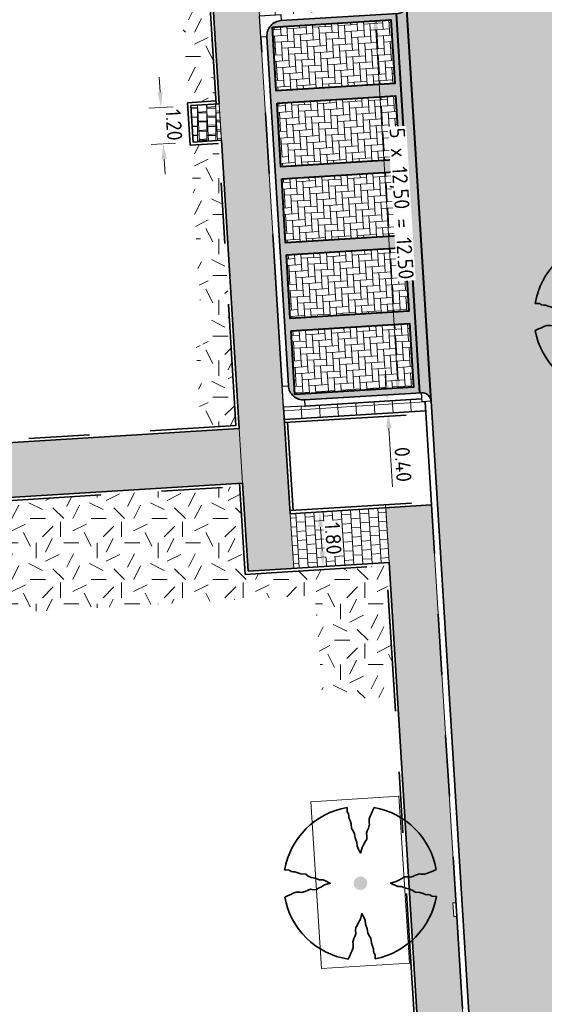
# Model space of a CAD drawing. Header units: metres. Extents: x 162305 to 163132, y 502542 to 502928.
# Tile 214 of 222: x 162604 to 162621, y 502826 to 502858. Entities that reach past the tile are written whole.
import ezdxf

# ---------------------------------------------------------------- set-up
doc = ezdxf.new("R2010")
doc.units = ezdxf.units.M
doc.linetypes.add('VH-OPSLUITBAND-SO', pattern=[10, 4, -2, 2, -2])
doc.linetypes.add('VH-TROTTOIRBAND-SO', pattern=[15, 5, -2, 2, -2, 2, -2])
for name, color, linetype, lineweight in [('N-BH-VH-MATERIAALGRENS-G', 7, 'Continuous', 40), ('N-WE-GR-GRAS-A-200', 62, 'Continuous', 18), ('N-WE-VH-KANTOPSLUITING_VOORKANTBAND-G', 50, 'Continuous', 35), ('N-WE-VH-OPENVERHARDING_BETONSTRAATSTEEN-A', 92, 'Continuous', 18), ('N-WE-VH-OPENVERHARDING_BETONSTRAATSTEEN-A-200', 92, 'Continuous', 18), ('N-WE-VH-OPENVERHARDING_TEGEL-A', 92, 'Continuous', 18), ('NW-HOEKELEMENT PARKEERPLAATS', 2, 'Continuous', 30), ('X-XX-AL-M', 7, 'Continuous', 18)]:
    doc.layers.add(name, color=color, linetype=linetype, lineweight=lineweight)
for name, color, linetype, lineweight, true_color in [('N-BH-VH-VERHARDING_BETONSTRAATSTEEN-Matje', 253, 'Continuous', 13, 0x828282), ('N-BH-VH-VERHARDING_TEGEL-A', 253, 'Continuous', 13, 0x828282), ('N-BH-VH-VERHARDING_TEGEL-Grijs', 253, 'Continuous', 13, 0x828282), ('N-WE-GR-PLANTGATVERBETERING-A', 92, 'Continuous', 13, 0x00bd00), ('N-WE-VH-GOOT_BSS-G', 5, 'Continuous', 35, 0x0000ff), ('N-WE-VH-KANTOPSLUITING_OPSLUITBAND_100X200-G', 150, 'VH-OPSLUITBAND-SO', 35, 0x007fff), ('N-WE-VH-KANTOPSLUITING_TROTTOIRBAND_180X200-G', 6, 'VH-TROTTOIRBAND-SO', 35, 0xff00ff), ('N01-WE-GR-BOOM-S', 30, 'Continuous', 35, 0xff7f00)]:
    doc.layers.add(name, color=color, linetype=linetype, lineweight=lineweight, true_color=true_color)
doc.layers.add('X-XX-AL-HULPLIJN 01-G', color=1, linetype='Continuous', lineweight=18, true_color=0xff0000, plot=False)
doc.styles.add('NLCS-ISO-M200-T25', font='NLCS-ISO.ttf', dxfattribs={"height": 0.5})
doc.dimstyles.new('NLCS-M200-T25-PIJL_L2_H2', dxfattribs={"dimscale": 0.2, "dimtxt": 2.5, "dimasz": 2.5, "dimexe": 2, "dimexo": 2, "dimgap": 0.7, "dimtad": 1, "dimzin": 0, "dimdsep": 46, "dimtxsty": 'NLCS-ISO-M200-T25', "dimcen": 0, "dimdle": 2, "dimclrd": 256, "dimclre": 256, "dimclrt": 256, "dimazin": 0, "dimtfac": 1, "dimtdec": 3, "dimtofl": 0, "dimtmove": 0, "dimatfit": 3, "dimfxl": 2, "dimfxlon": 1, "dimtfillclr": 256, "dimtolj": 1, "dimtzin": 0, "dimlwd": -1, "dimlwe": -1, "dimarcsym": 0})
pattern_1 = [(3.03605687, (0, 0), (0.29163426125, 0.165678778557), [0.3, -0.3]), (93.03605687, (0, 0), (-0.29957892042, -0.01588931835), [])]
pattern_2 = [(0, (0, 0), (2, 2), [0.5, -1.5]), (0, (1.1, 1.2), (2, 2), [0.5, -1.5]), (90, (0.2, 0.7), (-2, 2), [0.5, -1.5]), (90, (1, 1.4), (-2, 2), [0.5, -1.5]), (45, (0.4, 1.4), (0, 2), [0.5, -2.328427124]), (135, (1.1, 0), (-2, 0), [0.5, -2.328427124]), (26.5650512, (0.5, 0.6), (2, 8e-10), [0.5, -3.972135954]), (26.5650512, (1.4, 1.6), (2, 8e-10), [0.5, -3.972135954]), (63.43494882, (1.4, 0), (1e-10, 2), [0.5, -3.972135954]), (63.43494882, (0.5, 0.9), (1e-10, 2), [0.5, -3.972135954]), (63.43494882, (1.2, 0.4), (1e-10, 2), [0.5, -3.972135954]), (116.5650512, (0, 1.1), (-8e-10, 2), [0.5, -3.972135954]), (153.43494882, (0.4, 0.3), (-2, 1e-10), [0.5, -3.972135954])]

# ---------------------------------------------------------------- blocks, each defined once
blk = doc.blocks.new('*D310')
at = {"layer": 'Defpoints', "color": 0, "transparency": 16777216}
for p in [(162615.448, 502858.579), (162616.096, 502846.095), (162616.168, 502846.099)]:
    blk.add_point(p, dxfattribs=at)
at = {"layer": 'X-XX-AL-M', "transparency": 16777216}
for p, q in [((162615.329, 502858.571), (162614.93, 502858.547)), ((162615.359, 502858.072), (162616.066, 502846.594)), ((162616.096, 502846.095), (162615.697, 502846.071))]:
    blk.add_line(p, q, dxfattribs=at)
for points in [[(162615.443, 502858.078), (162615.276, 502858.067), (162615.329, 502858.571)], [(162616.149, 502846.599), (162615.983, 502846.589), (162616.096, 502846.095)]]:
    blk.add_solid(points, dxfattribs=at)
at = {"layer": 'X-XX-AL-M', "transparency": 16777216, "insert": (162616.152, 502852.36), "char_height": 0.5, "attachment_point": 5, "rotation": 273.5212, "style": 'NLCS-ISO-M200-T25', "bg_fill": 3, "box_fill_scale": 1.1, "bg_fill_color": 256, "bg_fill_true_color": 13158600, "bg_fill_transparency": 0}
blk.add_mtext('\\A1;5 x 12,50 = 12.50', dxfattribs=at)
blk = doc.blocks.new('*D311')
at = {"layer": 'Defpoints', "color": 0, "transparency": 16777216}
for p in [(162615.895, 502845.882), (162615.759, 502845.473), (162615.944, 502845.485)]:
    blk.add_point(p, dxfattribs=at)
at = {"layer": 'X-XX-AL-M', "transparency": 16777216}
for p, q in [((162615.703, 502846.371), (162615.673, 502846.871)), ((162615.734, 502845.872), (162615.335, 502845.848)), ((162615.759, 502845.473), (162615.359, 502845.449)), ((162615.789, 502844.974), (162615.908, 502843.048))]:
    blk.add_line(p, q, dxfattribs=at)
for points in [[(162615.787, 502846.377), (162615.62, 502846.366), (162615.734, 502845.872)], [(162615.873, 502844.979), (162615.706, 502844.969), (162615.759, 502845.473)]]:
    blk.add_solid(points, dxfattribs=at)
at = {"layer": 'X-XX-AL-M', "transparency": 16777216, "insert": (162616.253, 502843.785), "char_height": 0.5, "attachment_point": 5, "rotation": 273.5212, "style": 'NLCS-ISO-M200-T25', "bg_fill": 3, "box_fill_scale": 1.1, "bg_fill_color": 256, "bg_fill_true_color": 13158600, "bg_fill_transparency": 0}
blk.add_mtext('\\A1;0.40', dxfattribs=at)
blk = doc.blocks.new('*D312')
at = {"layer": 'Defpoints', "color": 0, "transparency": 16777216}
for p in [(162609.281, 502855.586), (162609.359, 502854.388)]:
    blk.add_point(p, dxfattribs=at)
at = {"layer": 'X-XX-AL-M', "transparency": 16777216}
for p, q in [((162608.269, 502856.024), (162608.239, 502856.524)), ((162608.699, 502855.55), (162607.901, 502855.501)), ((162608.773, 502854.352), (162607.974, 502854.303)), ((162608.404, 502853.829), (162608.435, 502853.33))]:
    blk.add_line(p, q, dxfattribs=at)
for points in [[(162608.352, 502856.03), (162608.186, 502856.019), (162608.3, 502855.525)], [(162608.488, 502853.834), (162608.321, 502853.824), (162608.374, 502854.328)]]:
    blk.add_solid(points, dxfattribs=at)
at = {"layer": 'X-XX-AL-M', "transparency": 16777216, "insert": (162608.726, 502854.95), "char_height": 0.5, "attachment_point": 5, "rotation": 273.5212, "style": 'NLCS-ISO-M200-T25', "bg_fill": 3, "box_fill_scale": 1.1, "bg_fill_color": 256, "bg_fill_true_color": 13158600, "bg_fill_transparency": 0}
blk.add_mtext('\\A1;1.20', dxfattribs=at)
at = {"layer": 'Defpoints', "color": 0, "transparency": 16777216}
blk.add_point((162608.3, 502855.525), dxfattribs=at)
blk = doc.blocks.new('*D313')
at = {"layer": 'Defpoints', "color": 0, "transparency": 16777216}
for p in [(162613.37, 502842.216), (162613.515, 502840.422), (162613.625, 502840.429)]:
    blk.add_point(p, dxfattribs=at)
at = {"layer": 'X-XX-AL-M', "transparency": 16777216}
for p, q in [((162613.515, 502842.225), (162613.914, 502842.25)), ((162613.545, 502841.726), (162613.595, 502840.928)), ((162613.625, 502840.429), (162614.024, 502840.453))]:
    blk.add_line(p, q, dxfattribs=at)
for points in [[(162613.629, 502841.731), (162613.462, 502841.721), (162613.515, 502842.225)], [(162613.678, 502840.933), (162613.511, 502840.923), (162613.625, 502840.429)]]:
    blk.add_solid(points, dxfattribs=at)
at = {"layer": 'X-XX-AL-M', "transparency": 16777216, "insert": (162613.959, 502841.351), "char_height": 0.5, "attachment_point": 5, "rotation": 273.5212, "style": 'NLCS-ISO-M200-T25', "bg_fill": 3, "box_fill_scale": 1.1, "bg_fill_color": 256, "bg_fill_true_color": 13158600, "bg_fill_transparency": 0}
blk.add_mtext('\\A1;1.80', dxfattribs=at)
blk = doc.blocks.new('SGR-BOOM_3E GROOTTE')
h = blk.add_hatch(color=256)
edge = h.paths.add_edge_path()
edge.add_arc((-0.002, 0.003), 0.15, 0, 360)
at = {"flags": 128}
for points in [[(-0.296, 1.665), (-0.29, 1.569), (-0.261, 1.523), (-0.255, 1.478), (-0.256, 1.439), (-0.231, 1.379), (-0.208, 1.307), (-0.201, 1.2), (-0.163, 1.149), (-0.132, 1.086), (-0.115, 0.997), (-0.079, 0.898), (-0.076, 0.819), (-0.049, 0.758), (-0.023, 0.705), (-0.003, 0.664), (0.033, 0.788), (0.072, 0.857), (0.107, 0.924), (0.134, 0.969), (0.138, 1.033), (0.129, 1.099), (0.144, 1.149), (0.175, 1.211), (0.198, 1.295), (0.19, 1.33), (0.19, 1.409), (0.213, 1.475), (0.239, 1.528), (0.262, 1.589), (0.297, 1.664)], [(-1.665, 0.293), (-1.567, 0.287), (-1.521, 0.259), (-1.476, 0.252), (-1.437, 0.255), (-1.377, 0.23), (-1.306, 0.207), (-1.199, 0.199), (-1.149, 0.161), (-1.083, 0.128), (-0.994, 0.111), (-0.897, 0.077), (-0.818, 0.074), (-0.757, 0.047), (-0.704, 0.021), (-0.663, 0.001), (-0.787, -0.035), (-0.856, -0.074), (-0.922, -0.108), (-0.968, -0.137), (-1.031, -0.139), (-1.097, -0.131), (-1.149, -0.146), (-1.21, -0.177), (-1.293, -0.2), (-1.328, -0.193), (-1.408, -0.193), (-1.473, -0.216), (-1.526, -0.241), (-1.587, -0.263), (-1.662, -0.3)], [(1.66, -0.288), (1.562, -0.282), (1.516, -0.254), (1.472, -0.247), (1.434, -0.25), (1.371, -0.224), (1.3, -0.201), (1.194, -0.193), (1.143, -0.156), (1.079, -0.125), (0.991, -0.107), (0.892, -0.072), (0.813, -0.069), (0.752, -0.042), (0.699, -0.016), (0.658, 0.005), (0.782, 0.041), (0.851, 0.078), (0.917, 0.114), (0.962, 0.142), (1.025, 0.144), (1.093, 0.136), (1.143, 0.151), (1.204, 0.181), (1.288, 0.206), (1.323, 0.198), (1.402, 0.198), (1.468, 0.22), (1.521, 0.247), (1.583, 0.269), (1.659, 0.304)], [(-0.27, -1.663), (-0.234, -1.587), (-0.211, -1.527), (-0.186, -1.474), (-0.163, -1.407), (-0.163, -1.329), (-0.171, -1.293), (-0.147, -1.209), (-0.118, -1.147), (-0.102, -1.097), (-0.109, -1.03), (-0.107, -0.968), (-0.078, -0.922), (-0.043, -0.857), (-0.005, -0.787), (0.03, -0.663), (0.051, -0.704), (0.076, -0.756), (0.104, -0.818), (0.107, -0.896), (0.142, -0.995), (0.159, -1.084), (0.19, -1.147), (0.228, -1.199), (0.237, -1.305), (0.26, -1.376), (0.285, -1.438), (0.282, -1.475), (0.289, -1.522), (0.317, -1.566), (0.323, -1.653)]]:
    blk.add_lwpolyline(points, dxfattribs=at)
for start, end in [(100.0002, 170.1098), (10.2999, 79.792), (190.3241, 260.8433), (281.0946, 350.0621)]:
    blk.add_arc((-0.002, 0.003), 1.687, start, end)

msp = doc.modelspace()

# ---------------------------------------------------------------- hatches: boundary and pattern name
at = {"layer": 'N-WE-GR-GRAS-A-200'}
h = msp.add_hatch(dxfattribs=at)
h.set_pattern_fill('AGR-GRAS_02-SO', color=256, scale=0.2, style=0, pattern_type=2)
h.set_pattern_definition(pattern_2)
h.paths.add_polyline_path([(162421.517, 502819.726), (162435.034, 502820.576), (162435.169, 502820.432), (162435.343, 502820.275), (162435.553, 502820.121), (162435.897, 502819.944), (162436.228, 502819.841), (162436.649, 502819.789), (162442.014, 502820.095), (162442.181, 502820.21), (162442.325, 502817.953), (162445.008, 502818.123), (162446.244, 502817.251), (162443.192, 502817.061), (162443.511, 502811.925), (162442.505, 502811.858), (162442.17, 502817.226), (162424.634, 502816.13), (162424.643, 502815.982), (162424.967, 502810.771), (162422.081, 502810.59)])
edge = h.paths.add_edge_path(flags=16)
edge.add_ellipse((162362.043, 502852.57), major_axis=(-0.0024, 0.0374), ratio=0.999228, start_angle=0, end_angle=360, ccw=False)
edge = h.paths.add_edge_path(flags=16)
edge.add_ellipse((162362.585, 502843.074), major_axis=(-0.0024, 0.0374), ratio=0.999228, start_angle=0, end_angle=360, ccw=False)
edge = h.paths.add_edge_path(flags=16)
edge.add_ellipse((162361.375, 502862.47), major_axis=(-0.0024, 0.0374), ratio=0.999228, start_angle=0, end_angle=360, ccw=False)
h.paths.add_polyline_path([(162362.219, 502859.55), (162362.319, 502859.557), (162363.515, 502840.078), (162363.415, 502840.072), (162363.443, 502839.623), (162363.543, 502839.629), (162363.629, 502838.217), (162362.822, 502838.159), (162362.786, 502838.484), (162362.788, 502838.484), (162362.758, 502838.774), (162362.163, 502845.491), (162360.898, 502866.676), (162361.878, 502866.739), (162362.291, 502860.006), (162362.191, 502860)])
h.paths.add_polyline_path([(162370.36, 502859.13), (162370.182, 502861.923), (162370.463, 502861.92), (162370.486, 502861.402), (162370.779, 502861.415), (162370.814, 502860.896), (162371.337, 502860.935), (162371.387, 502859.961), (162371.777, 502859.979), (162371.78, 502859.223)])
edge = h.paths.add_edge_path(flags=16)
edge.add_ellipse((162389.544, 502924.307), major_axis=(-0.0024, 0.0375), ratio=0.999228, start_angle=0, end_angle=360, ccw=False)
edge = h.paths.add_edge_path(flags=16)
edge.add_ellipse((162379.964, 502923.711), major_axis=(-0.0024, 0.0375), ratio=0.999228, start_angle=0, end_angle=360, ccw=False)
h.paths.add_polyline_path([(162371.042, 502923.041), (162371.029, 502923.547), (162371.022, 502923.655), (162398.112, 502925.305), (162398.145, 502924.764)])
edge = h.paths.add_edge_path(flags=16)
edge.add_ellipse((162472.361, 502871.473), major_axis=(-0.0024, 0.0375), ratio=0.999228, start_angle=0, end_angle=360, ccw=False)
edge = h.paths.add_edge_path(flags=16)
edge.add_ellipse((162472.286, 502872.403), major_axis=(-0.0024, 0.0375), ratio=0.999228, start_angle=0, end_angle=360, ccw=False)
edge = h.paths.add_edge_path(flags=16)
edge.add_ellipse((162481.311, 502872.974), major_axis=(-0.0024, 0.0375), ratio=0.999228, start_angle=0, end_angle=360, ccw=False)
edge = h.paths.add_edge_path(flags=16)
edge.add_ellipse((162481.4, 502872.078), major_axis=(-0.0024, 0.0375), ratio=0.999228, start_angle=0, end_angle=360, ccw=False)
edge = h.paths.add_edge_path(flags=16)
edge.add_ellipse((162491.481, 502873.637), major_axis=(-0.0024, 0.0375), ratio=0.999228, start_angle=0, end_angle=360, ccw=False)
edge = h.paths.add_edge_path()
edge.add_line((162491.614, 502871.718), (162490.496, 502871.657))
edge.add_line((162490.496, 502871.657), (162490.491, 502871.77))
edge.add_line((162490.491, 502871.77), (162478.157, 502870.992))
edge.add_line((162478.157, 502870.992), (162470.974, 502870.605))
edge.add_line((162470.974, 502870.605), (162470.856, 502872.5))
edge.add_line((162470.856, 502872.5), (162485.627, 502873.415))
edge.add_line((162485.627, 502873.415), (162493.227, 502873.874))
edge.add_line((162493.227, 502873.874), (162492.846, 502880.392))
edge.add_line((162492.846, 502880.392), (162493.987, 502880.465))
edge.add_line((162493.987, 502880.465), (162494.519, 502871.874))
edge.add_line((162494.519, 502871.874), (162491.646, 502871.719))
edge.add_ellipse((162491.628, 502871.752), major_axis=(-0.0024, 0.0375), ratio=0.999228, start_angle=204.2611, end_angle=514.6215)
h.paths.add_polyline_path([(162503.076, 502855.443), (162503.175, 502855.449), (162503.182, 502855.349), (162507.723, 502855.63), (162508.325, 502845.898), (162508.826, 502845.929), (162509.922, 502845.996), (162508.48, 502869.305), (162502.561, 502868.939), (162502.362, 502868.295), (162502.373, 502866.891)])
h.paths.add_polyline_path([(162538.734, 502870.453), (162538.737, 502870.459), (162538.743, 502870.478), (162538.747, 502870.497), (162538.75, 502870.516), (162538.751, 502870.535), (162538.75, 502870.553), (162538.747, 502870.572), (162538.743, 502870.591), (162538.737, 502870.611), (162538.729, 502870.629), (162538.722, 502870.641), (162538.703, 502870.938), (162537.951, 502870.89), (162537.968, 502870.619), (162537.965, 502870.611), (162537.958, 502870.591), (162537.954, 502870.572), (162537.952, 502870.553), (162537.951, 502870.535), (162537.952, 502870.516), (162537.954, 502870.497), (162537.958, 502870.478), (162537.965, 502870.459), (162537.973, 502870.44), (162537.98, 502870.426), (162537.999, 502870.138), (162538.751, 502870.186)], flags=16)
edge = h.paths.add_edge_path(flags=16)
edge.add_ellipse((162531.906, 502869.982), major_axis=(-0.25, 0), ratio=1, start_angle=-146.5113, end_angle=206.759, ccw=False)
edge.add_line((162532.115, 502870.12), (162532.13, 502870.095))
edge = h.paths.add_edge_path(flags=16)
edge.add_ellipse((162511.919, 502869.277), major_axis=(-0.0024, 0.0375), ratio=0.999228, start_angle=0, end_angle=360, ccw=False)
edge = h.paths.add_edge_path(flags=16)
edge.add_ellipse((162522.497, 502868.462), major_axis=(-0.0024, 0.0375), ratio=0.999228, start_angle=0, end_angle=360, ccw=False)
edge = h.paths.add_edge_path(flags=16)
edge.add_ellipse((162522.447, 502869.89), major_axis=(-0.0024, 0.0375), ratio=0.999228, start_angle=0, end_angle=360, ccw=False)
edge = h.paths.add_edge_path(flags=16)
edge.add_ellipse((162532.379, 502869.057), major_axis=(-0.0024, 0.0375), ratio=0.999228, start_angle=0, end_angle=360, ccw=False)
edge = h.paths.add_edge_path()
edge.add_line((162511.902, 502867.747), (162510.21, 502867.645))
edge.add_line((162510.21, 502867.645), (162510.109, 502869.306))
edge.add_line((162510.109, 502869.306), (162538.74, 502871.078))
edge.add_line((162538.74, 502871.078), (162538.844, 502869.377))
edge.add_line((162538.844, 502869.377), (162511.943, 502867.75))
edge.add_ellipse((162511.92, 502867.78), major_axis=(-0.0024, 0.0375), ratio=0.999228, start_angle=212.8954, end_angle=506.7392)
edge = h.paths.add_edge_path(flags=16)
edge.add_ellipse((162554.017, 502704.407), major_axis=(-0.25, 0), ratio=1, start_angle=-19.7806, end_angle=333.4897, ccw=False)
edge.add_line((162553.781, 502704.492), (162553.793, 502704.519))
edge = h.paths.add_edge_path()
edge.add_ellipse((162551.443, 502714.761), major_axis=(-0.579, 0), ratio=1, start_angle=88.3276, end_angle=98.4248)
edge.add_line((162551.528, 502714.188), (162556.303, 502714.513))
edge.add_line((162556.303, 502714.513), (162556.577, 502710.125))
edge.add_line((162556.577, 502710.125), (162556.776, 502710.137))
edge.add_line((162556.776, 502710.137), (162556.846, 502709.236))
edge.add_line((162556.846, 502709.236), (162552.732, 502708.974))
edge.add_line((162552.732, 502708.974), (162552.986, 502704.982))
edge.add_line((162552.986, 502704.982), (162557.154, 502705.248))
edge.add_line((162557.154, 502705.248), (162557.171, 502705.029))
edge.add_line((162557.171, 502705.029), (162577.095, 502706.273))
edge.add_line((162577.095, 502706.273), (162577.219, 502706.826))
edge.add_line((162577.219, 502706.826), (162577.305, 502705.378))
edge.add_line((162577.305, 502705.378), (162549.792, 502703.693))
edge.add_line((162549.792, 502703.693), (162549.16, 502713.814))
edge.add_line((162549.16, 502713.814), (162549.362, 502713.826))
edge.add_line((162549.362, 502713.826), (162549.356, 502713.926))
edge.add_line((162549.356, 502713.926), (162550.264, 502713.982))
edge.add_ellipse((162550.22, 502714.681), major_axis=(-0.7, 0), ratio=1, start_angle=93.5531, end_angle=128.9932)
edge.add_line((162550.661, 502714.137), (162551.426, 502714.182))
edge = h.paths.add_edge_path(flags=16)
edge.add_ellipse((162508.182, 502708.963), major_axis=(-0.0024, 0.0375), ratio=0.999228, start_angle=0, end_angle=360, ccw=False)
edge = h.paths.add_edge_path(flags=16)
edge.add_ellipse((162498.418, 502708.139), major_axis=(-0.0024, 0.0375), ratio=0.999228, start_angle=0, end_angle=360, ccw=False)
edge = h.paths.add_edge_path(flags=16)
edge.add_ellipse((162487.929, 502707.676), major_axis=(-0.0024, 0.0375), ratio=0.999228, start_angle=0, end_angle=360, ccw=False)
edge = h.paths.add_edge_path(flags=16)
edge.add_ellipse((162478.214, 502707.105), major_axis=(-0.0024, 0.0375), ratio=0.999228, start_angle=0, end_angle=360, ccw=False)
h.paths.add_polyline_path([(162476.685, 502707.087), (162505.879, 502708.912), (162539.79, 502710.978), (162539.851, 502709.987), (162476.746, 502706.099)])
edge = h.paths.add_edge_path(flags=16)
edge.add_ellipse((162395.834, 502721.362), major_axis=(-0.0024, 0.0374), ratio=0.999228, start_angle=0, end_angle=360, ccw=False)
edge = h.paths.add_edge_path(flags=16)
edge.add_ellipse((162396.47, 502711.185), major_axis=(-0.0024, 0.0374), ratio=0.999228, start_angle=0, end_angle=360, ccw=False)
edge = h.paths.add_edge_path()
edge.add_line((162395.383, 502731.715), (162396.765, 502708.907))
edge.add_line((162396.765, 502708.907), (162397.036, 502704.3))
edge.add_line((162397.036, 502704.3), (162396.295, 502704.256))
edge.add_line((162396.295, 502704.256), (162395.798, 502704.697))
edge.add_line((162395.798, 502704.697), (162394.018, 502733.935))
edge.add_line((162394.018, 502733.935), (162394.9, 502734.934))
edge.add_line((162394.9, 502734.934), (162395.187, 502734.952))
edge.add_line((162395.187, 502734.952), (162395.379, 502731.782))
edge.add_ellipse((162395.364, 502731.747), major_axis=(-0.0024, 0.0374), ratio=0.999228, start_angle=333.5251, end_angle=566.1217)
edge = h.paths.add_edge_path(flags=16)
edge.add_ellipse((162599.331, 502707.364), major_axis=(-0.0024, 0.0375), ratio=0.999228, start_angle=0, end_angle=360, ccw=False)
edge = h.paths.add_edge_path(flags=16)
edge.add_ellipse((162589.565, 502706.823), major_axis=(-0.0024, 0.0375), ratio=0.999228, start_angle=0, end_angle=360, ccw=False)
edge = h.paths.add_edge_path()
edge.add_ellipse((162583.961, 502706.24), major_axis=(-0.25, 0), ratio=1, start_angle=93.4892, end_angle=273.4892)
edge.add_line((162583.945, 502706.489), (162583.943, 502706.535))
edge.add_line((162583.943, 502706.535), (162608.977, 502708.062))
edge.add_line((162608.977, 502708.062), (162609.022, 502707.322))
edge.add_line((162609.022, 502707.322), (162583.988, 502705.788))
edge.add_line((162583.988, 502705.788), (162583.976, 502705.99))
edge = h.paths.add_edge_path(flags=16)
edge.add_ellipse((162616.144, 502666.519), major_axis=(-0.0024, 0.0374), ratio=0.999228, start_angle=0, end_angle=360, ccw=False)
edge = h.paths.add_edge_path(flags=16)
edge.add_ellipse((162615.418, 502676.401), major_axis=(-0.0024, 0.0374), ratio=0.999228, start_angle=0, end_angle=360, ccw=False)
edge = h.paths.add_edge_path()
edge.add_ellipse((162615.429, 502664.807), major_axis=(-0.25, 0), ratio=1, start_angle=33.4892, end_angle=333.4892)
edge.add_line((162615.205, 502664.919), (162615.153, 502664.945))
edge.add_line((162615.153, 502664.945), (162613.958, 502684.042))
edge.add_line((162613.958, 502684.042), (162615.141, 502684.116))
edge.add_line((162615.141, 502684.116), (162615.159, 502683.799))
edge.add_line((162615.159, 502683.799), (162616.307, 502665.548))
edge.add_line((162616.307, 502665.548), (162616.303, 502665.534))
edge.add_line((162616.303, 502665.534), (162616.301, 502665.515))
edge.add_line((162616.301, 502665.515), (162616.3, 502665.496))
edge.add_line((162616.3, 502665.496), (162616.301, 502665.477))
edge.add_line((162616.301, 502665.477), (162616.303, 502665.458))
edge.add_line((162616.303, 502665.458), (162616.308, 502665.439))
edge.add_line((162616.308, 502665.439), (162616.314, 502665.42))
edge.add_line((162616.314, 502665.42), (162616.315, 502665.418))
edge.add_line((162616.315, 502665.418), (162616.722, 502658.942))
edge.add_line((162616.722, 502658.942), (162615.533, 502658.854))
edge.add_line((162615.533, 502658.854), (162615.172, 502664.637))
edge.add_line((162615.172, 502664.637), (162615.22, 502664.669))
h.paths.add_polyline_path([(162613.807, 502655.383), (162613.598, 502658.712), (162613.638, 502658.715), (162613.934, 502653.992), (162582.144, 502652.018), (162582.063, 502653.317)])
h.paths.add_polyline_path([(162630.424, 502647.556), (162630.699, 502642.626), (162628.4, 502642.494), (162627.777, 502642.458), (162627.786, 502642.278), (162603.433, 502640.765), (162603.114, 502645.897), (162602.077, 502645.841), (162602.105, 502645.392), (162602.141, 502645.394), (162602.467, 502640.049), (162633.855, 502641.963), (162634.145, 502641.982), (162633.881, 502644.367), (162633.717, 502645), (162633.378, 502645.727), (162632.876, 502646.364), (162632.286, 502646.854), (162631.624, 502647.211)])
edge = h.paths.add_edge_path(flags=16)
edge.add_ellipse((162567.845, 502652.2), major_axis=(-0.0024, 0.0375), ratio=0.999228, start_angle=0, end_angle=360, ccw=False)
edge = h.paths.add_edge_path()
edge.add_line((162548.046, 502650.768), (162548.03, 502651.015))
edge.add_line((162548.03, 502651.015), (162549.486, 502651.109))
edge.add_line((162549.486, 502651.109), (162549.486, 502650.517))
edge.add_line((162549.486, 502650.517), (162550.286, 502650.517))
edge.add_line((162550.286, 502650.517), (162550.286, 502651.16))
edge.add_line((162550.286, 502651.16), (162558.56, 502651.693))
edge.add_ellipse((162558.587, 502651.719), major_axis=(-0.0024, 0.0375), ratio=0.999228, start_angle=129.7834, end_angle=230.2968)
edge.add_line((162558.617, 502651.697), (162573.877, 502652.68))
edge.add_line((162573.877, 502652.68), (162573.944, 502651.609))
edge.add_line((162573.944, 502651.609), (162548.093, 502650.004))
edge.add_line((162548.093, 502650.004), (162548.05, 502650.705))
edge.add_ellipse((162548.028, 502650.735), major_axis=(-0.0024, 0.0375), ratio=0.999228, start_angle=211.6727, end_angle=328.1784)
edge = h.paths.add_edge_path(flags=16)
edge.add_ellipse((162430.665, 502659.865), major_axis=(-0.0024, 0.0375), ratio=0.999228, start_angle=0, end_angle=360, ccw=False)
edge = h.paths.add_edge_path(flags=16)
edge.add_ellipse((162420.419, 502659.642), major_axis=(-0.0024, 0.0375), ratio=0.999228, start_angle=0, end_angle=360, ccw=False)
edge = h.paths.add_edge_path(flags=16)
edge.add_ellipse((162411.256, 502659.155), major_axis=(-0.0024, 0.0375), ratio=0.999228, start_angle=0, end_angle=360, ccw=False)
h.paths.add_polyline_path([(162435.507, 502661.043), (162435.323, 502659.857), (162409.633, 502658.262), (162409.562, 502659.421), (162417.311, 502659.909), (162417.311, 502659.564), (162418.111, 502659.564), (162418.111, 502659.962)])
edge = h.paths.add_edge_path()
edge.add_arc((162406.536, 502665.135), 0.25, 314.1361, 386.759)
edge.add_line((162406.759, 502665.248), (162406.744, 502665.273))
edge.add_arc((162406.536, 502665.135), 0.25, 33.4892, 53.1521)
edge.add_line((162406.686, 502665.335), (162405.617, 502682.119))
edge.add_line((162405.617, 502682.119), (162404.587, 502699.361))
edge.add_line((162404.587, 502699.361), (162405.114, 502699.394))
edge.add_line((162405.114, 502699.394), (162407.566, 502659.298))
edge.add_line((162407.566, 502659.298), (162407.073, 502659.267))
edge.add_line((162407.073, 502659.267), (162407.068, 502659.343))
edge.add_line((162407.068, 502659.343), (162407.062, 502659.43))
edge.add_line((162407.062, 502659.43), (162406.71, 502664.956))
h.paths.add_polyline_path([(162384.175, 502626.989), (162385.046, 502626.592), (162372.825, 502599.014), (162371.335, 502595.495), (162370.722, 502593.495), (162370.394, 502591.743), (162370.27, 502590.819), (162370.22, 502589.04), (162370.38, 502587.03), (162370.565, 502585.909), (162371.415, 502583.295), (162372.193, 502581.707), (162370.908, 502584.33), (162369.966, 502586.806), (162369.747, 502588.04), (162369.616, 502589.543), (162369.609, 502591.028), (162369.765, 502592.585), (162370.157, 502594.429), (162370.745, 502596.215), (162373.739, 502603.155), (162382.073, 502622.389), (162383.982, 502627.016)])
h.paths.add_polyline_path([(162633.546, 502600.513), (162633.828, 502595.971), (162634.923, 502596.039), (162635.361, 502596.088), (162635.807, 502596.254), (162636.127, 502596.481), (162636.395, 502596.782), (162636.609, 502597.185), (162636.68, 502597.521), (162636.692, 502597.852), (162636.458, 502601.632), (162636.458, 502601.69), (162604.902, 502599.753), (162604.852, 502599.75), (162605.149, 502595.651), (162605.325, 502595.091), (162605.529, 502594.771), (162606.031, 502594.327), (162606.489, 502594.101), (162606.98, 502594.014), (162607.398, 502594.03), (162607.379, 502594.329), (162607.479, 502594.335), (162607.197, 502598.877)])
h = msp.add_hatch(dxfattribs=at)
h.set_pattern_fill('AGR-GRAS_02-SO', color=256, scale=0.2, style=0, pattern_type=2)
h.set_pattern_definition(pattern_2)
h.paths.add_polyline_path([(162609.79, 502859.831, 3.732053), (162609.805, 502859.581), (162609.871, 502859.548), (162610.106, 502855.737), (162609.175, 502855.679), (162609.17, 502855.753), (162608.592, 502865.035), (162608.692, 502865.041), (162608.447, 502868.973), (162609.288, 502869.025), (162609.851, 502859.872)])
edge = h.paths.add_edge_path(flags=16)
edge.add_ellipse((162609.298, 502856.709), major_axis=(-0.0024, 0.0374), ratio=0.999228, start_angle=0, end_angle=360)
edge = h.paths.add_edge_path(flags=16)
edge.add_ellipse((162608.676, 502867.442), major_axis=(-0.0024, 0.0374), ratio=0.999228, start_angle=0, end_angle=360)
h = msp.add_hatch(dxfattribs=at)
h.set_pattern_fill('AGR-GRAS_02-SO', color=256, scale=0.2, style=0, pattern_type=2)
h.set_pattern_definition(pattern_2)
h.paths.add_polyline_path([(162609.175, 502855.679), (162609.262, 502854.282), (162610.192, 502854.34), (162610.763, 502845.062), (162609.61, 502844.989), (162609.447, 502847.684), (162609.672, 502847.698)])
edge = h.paths.add_edge_path(flags=16)
edge.add_ellipse((162609.831, 502848.95), major_axis=(-0.0024, 0.0374), ratio=0.999228, start_angle=0, end_angle=360)
h = msp.add_hatch(dxfattribs=at)
h.set_pattern_fill('AGR-GRAS_02-SO', color=256, scale=0.2, style=0, pattern_type=2)
h.set_pattern_definition(pattern_2)
h.paths.add_polyline_path([(162613.358, 502839.486), (162609.955, 502839.289), (162602.667, 502838.866), (162602.56, 502838.859), (162602.332, 502842.534), (162610.886, 502843.064), (162611.065, 502840.17), (162613.304, 502840.309)])
edge = h.paths.add_edge_path(flags=16)
edge.add_ellipse((162609.886, 502839.553), major_axis=(-0.0024, 0.0375), ratio=0.999228, start_angle=0, end_angle=360)
edge = h.paths.add_edge_path(flags=16)
edge.add_ellipse((162609.703, 502841.902), major_axis=(-0.0024, 0.0375), ratio=0.999228, start_angle=0, end_angle=360)
h = msp.add_hatch(dxfattribs=at)
h.set_pattern_fill('AGR-GRAS_02-SO', color=256, scale=0.2, style=0, pattern_type=2)
h.set_pattern_definition(pattern_2)
h.paths.add_polyline_path([(162615.957, 502836.153), (162613.615, 502836.011), (162613.358, 502839.486), (162613.304, 502840.309), (162615.705, 502840.457)])
edge = h.paths.add_edge_path(flags=16)
edge.add_ellipse((162615.124, 502837.307), major_axis=(-0.0024, 0.0374), ratio=0.999228, start_angle=0, end_angle=360)
edge = h.paths.add_edge_path(flags=16)
edge.add_ellipse((162613.62, 502837.088), major_axis=(-0.0024, 0.0374), ratio=0.999228, start_angle=0, end_angle=360)
at = {"layer": 'N-WE-VH-OPENVERHARDING_BETONSTRAATSTEEN-A', "true_color": 0x333333}
h = msp.add_hatch(dxfattribs=at)
h.set_pattern_fill('AVH-BSS_DIKFORMAAT_HALFST', color=250, scale=2, angle=3.5212, pattern_type=2)
h.set_pattern_definition([(3.521152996, (0, 0), (0.40050512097, 0.232035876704), [0.138, -0.138]), (93.521152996, (0, 0), (-0.137739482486, -0.008475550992), [])])
h.paths.add_polyline_path([(162615.862, 502861.51), (162615.912, 502861.513, -0.414214), (162616.23, 502861.232), (162615.425, 502874.307, -0.414214), (162615.144, 502873.989), (162615.094, 502873.986)])
h.paths.add_polyline_path([(162616.808, 502846.139), (162616.858, 502846.142, -0.414214), (162617.176, 502845.861), (162616.371, 502858.936, -0.414214), (162616.09, 502858.618), (162616.04, 502858.615)])
h = msp.add_hatch(dxfattribs=at)
h.set_pattern_fill('AVH-BSS_DIKFORMAAT_HALFST', color=250, scale=2, angle=184, pattern_type=2)
h.set_pattern_definition([(184, (0, 0), (-0.39855192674, -0.23537493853), [0.138, -0.138]), (274, (0, 0), (0.137663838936, 0.009626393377), [])])
h.paths.add_polyline_path([(162616.04, 502858.615), (162612.247, 502858.382, 0.414214), (162611.779, 502857.852), (162612.485, 502846.374, 0.414214), (162613.015, 502845.905), (162616.808, 502846.139)])
h.paths.add_polyline_path([(162616.467, 502848.422), (162616.596, 502846.327), (162612.702, 502846.088), (162612.574, 502848.183)], flags=16)
h.paths.add_polyline_path([(162612.549, 502848.583), (162612.421, 502850.678), (162616.314, 502850.917), (162616.442, 502848.821)], flags=16)
h.paths.add_polyline_path([(162612.395, 502851.078), (162612.267, 502853.174), (162616.16, 502853.413), (162616.288, 502851.317)], flags=16)
h.paths.add_polyline_path([(162612.242, 502853.574), (162612.113, 502855.669), (162616.006, 502855.908), (162616.135, 502853.813)], flags=16)
h.paths.add_polyline_path([(162612.088, 502856.069), (162611.96, 502858.164), (162615.853, 502858.403), (162615.981, 502856.308)], flags=16)
h.paths.add_polyline_path([(162615.094, 502873.986), (162611.301, 502873.753, 0.414214), (162610.833, 502873.223), (162611.539, 502861.745, 0.414214), (162612.069, 502861.276), (162615.862, 502861.51)])
h.paths.add_polyline_path([(162615.368, 502866.288), (162615.496, 502864.193), (162611.603, 502863.954), (162611.475, 502866.05)], flags=16)
h.paths.add_polyline_path([(162611.45, 502866.449), (162611.321, 502868.545), (162615.214, 502868.784), (162615.343, 502866.688)], flags=16)
h.paths.add_polyline_path([(162615.521, 502863.793), (162615.65, 502861.698), (162611.757, 502861.459), (162611.628, 502863.554)], flags=16)
h.paths.add_polyline_path([(162611.296, 502868.945), (162611.167, 502871.04), (162615.06, 502871.279), (162615.189, 502869.184)], flags=16)
h.paths.add_polyline_path([(162611.143, 502871.44), (162611.014, 502873.535), (162614.907, 502873.774), (162615.036, 502871.679)], flags=16)
at = {"layer": 'N-WE-VH-OPENVERHARDING_BETONSTRAATSTEEN-A', "true_color": 0xffffff}
h = msp.add_hatch(dxfattribs=at)
h.set_pattern_fill('AVH-BSS_KEIFORMAAT_ELLEBOOG', scale=2, angle=93.5118, pattern_type=2)
h.set_pattern_definition([(93.511808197, (0, 0), (-0.22246905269, 0.19674226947), [0.63, -0.21]), (3.511808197, (-0.41921, -0.02573), (-0.22246905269, 0.19674226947), [0.63, -0.21])])
h.paths.add_polyline_path([(162612.574, 502848.183), (162616.467, 502848.422), (162616.596, 502846.327), (162612.702, 502846.088)])
h.paths.add_polyline_path([(162612.421, 502850.678), (162616.314, 502850.917), (162616.442, 502848.821), (162612.549, 502848.583)])
h.paths.add_polyline_path([(162612.267, 502853.174), (162616.16, 502853.413), (162616.288, 502851.317), (162612.395, 502851.078)])
h.paths.add_polyline_path([(162612.113, 502855.669), (162616.006, 502855.908), (162616.135, 502853.813), (162612.242, 502853.574)])
h.paths.add_polyline_path([(162611.96, 502858.164), (162615.853, 502858.403), (162615.981, 502856.308), (162612.088, 502856.069)])
h.paths.add_polyline_path([(162611.628, 502863.554), (162615.521, 502863.793), (162615.65, 502861.698), (162611.757, 502861.459)])
h.paths.add_polyline_path([(162611.475, 502866.05), (162615.368, 502866.288), (162615.496, 502864.193), (162611.603, 502863.954)])
h.paths.add_polyline_path([(162611.321, 502868.545), (162615.214, 502868.784), (162615.343, 502866.688), (162611.45, 502866.449)])
h.paths.add_polyline_path([(162611.167, 502871.04), (162615.06, 502871.279), (162615.189, 502869.184), (162611.296, 502868.945)])
h.paths.add_polyline_path([(162611.014, 502873.535), (162614.907, 502873.774), (162615.036, 502871.679), (162611.143, 502871.44)])
at = {"layer": 'N-WE-VH-OPENVERHARDING_BETONSTRAATSTEEN-A-200', "true_color": 0x333333}
h = msp.add_hatch(dxfattribs=at)
h.set_pattern_fill('AVH-BSS_KEIFORMAAT_KEPER-SO', color=250, scale=0.2, angle=273.521, pattern_type=2)
h.set_pattern_definition([(318.521036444, (0, 0), (0.29642423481, 0.01823932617), [0.63, -0.21]), (48.521036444, (0.15733, -0.1391), (0.29642423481, 0.01823932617), [0.63, -0.21])])
h.paths.add_polyline_path([(162619.328, 502810.879), (162624.818, 502811.217), (162620.853, 502875.643), (162615.364, 502875.305)])
at = {"layer": 'N-WE-VH-OPENVERHARDING_TEGEL-A', "true_color": 0x333333}
h = msp.add_hatch(dxfattribs=at)
h.set_pattern_fill('AVH-TEGEL_300X300_HALFST', color=250, angle=273.0855, pattern_type=2)
h.set_pattern_definition([(273.08552769, (0, 0), (0.165930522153, -0.291491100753), [0.3, -0.3]), (3.08552769, (0, 0), (-0.01614797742, 0.29956508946), [])])
h.paths.add_polyline_path([(162610.539, 502874.735), (162612.329, 502845.663), (162612.353, 502845.264), (162612.36, 502845.164), (162612.545, 502842.165), (162612.659, 502840.369), (162611.159, 502840.276), (162610.979, 502843.17), (162610.869, 502844.967), (162609.382, 502869.131), (162608.344, 502869.067), (162608.23, 502870.863), (162607.664, 502880.072), (162610.217, 502879.849), (162610.491, 502875.488), (162609.858, 502875.447), (162609.906, 502874.695)])
h = msp.add_hatch(dxfattribs=at)
h.set_pattern_fill('AVH-TEGEL_400X600_BLOK', color=250, angle=93.7732, pattern_type=2)
h.set_pattern_definition([(93.7732, (162615.20713, 502874.5943), (-0.598699, -0.039485), []), (183.7732, (162615.20713, 502874.59427), (0.026323, -0.399133), [])])
h.paths.add_polyline_path([(162612.329, 502845.663), (162616.87, 502845.942), (162616.876, 502845.843), (162616.976, 502845.849), (162616.994, 502845.549), (162612.353, 502845.264)])
h.paths.add_polyline_path([(162616.171, 502858.924), (162616.072, 502858.918), (162616.078, 502858.818), (162611.536, 502858.539), (162611.512, 502858.938), (162616.153, 502859.223)])
h.paths.add_polyline_path([(162611.383, 502861.034), (162615.924, 502861.313), (162615.93, 502861.213), (162616.03, 502861.22), (162616.049, 502860.92), (162611.407, 502860.635)])
h.paths.add_polyline_path([(162615.126, 502874.289), (162615.132, 502874.189), (162610.59, 502873.909), (162610.69, 502873.916), (162610.665, 502874.315), (162615.207, 502874.594), (162615.226, 502874.295)])
h = msp.add_hatch(dxfattribs=at)
h.set_pattern_fill('AVH-TEGEL_300X300_HALFST', color=250, pattern_type=2)
h.set_pattern_definition([(0, (500, 0), (0.3, 0.15), [0.3, -0.3]), (90, (500, 0), (-0.3, 2e-17), [])])
h.paths.add_polyline_path([(162609.355, 502854.388), (162609.281, 502855.586), (162610.212, 502855.644), (162610.285, 502854.446)])
h = msp.add_hatch(dxfattribs=at)
h.set_pattern_fill('AVH-TEGEL_300X300_HALFST', color=250, angle=3.0361, pattern_type=2)
h.set_pattern_definition(pattern_1)
h.paths.add_polyline_path([(162609.355, 502854.388), (162609.281, 502855.586), (162610.212, 502855.644), (162610.285, 502854.446)])
h = msp.add_hatch(dxfattribs=at)
h.set_pattern_fill('AVH-TEGEL_300X300_HALFST', color=250, angle=3.0361, pattern_type=2)
h.set_pattern_definition(pattern_1)
h.paths.add_polyline_path([(162610.979, 502843.17), (162583.336, 502841.457), (162581.54, 502841.345), (162574.927, 502840.935), (162573.43, 502840.841), (162573.335, 502842.347), (162573.221, 502844.144), (162577.816, 502844.435), (162577.907, 502842.924), (162610.869, 502844.967)])
h = msp.add_hatch(dxfattribs=at)
h.set_pattern_fill('AVH-TEGEL_300X300_HALFST', color=250, angle=183.5464, pattern_type=2)
h.set_pattern_definition([(183.546428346, (0, 0), (-0.2901469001, -0.16826995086), [0.3, -0.3]), (273.546428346, (0, 0), (0.29942550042, 0.01855720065), [])])
h.paths.add_polyline_path([(162615.798, 502840.563), (162612.659, 502840.369), (162612.545, 502842.165), (162615.685, 502842.36)])
h = msp.add_hatch(dxfattribs=at)
h.set_pattern_fill('AVH-TEGEL_300X300_HALFST', color=250, angle=93.5464, pattern_type=2)
h.set_pattern_definition([(93.546428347, (0, 0), (-0.16826995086, 0.2901469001), [0.3, -0.3]), (183.546428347, (0, 0), (0.01855720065, -0.29942550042), [])])
h.paths.add_polyline_path([(162618.961, 502811.956), (162618.989, 502811.506), (162619.089, 502811.513), (162619.129, 502810.867), (162617.631, 502810.773), (162615.798, 502840.563), (162615.685, 502842.36), (162617.185, 502842.453), (162617.99, 502829.37), (162617.89, 502829.364), (162617.918, 502828.915), (162618.018, 502828.921), (162619.061, 502811.962)])

# ---------------------------------------------------------------- linework, layer by layer
at = {"layer": 'N-BH-VH-MATERIAALGRENS-G'}
for p, q in [((162617.176, 502845.861), (162616.371, 502858.936)), ((162616.808, 502846.139), (162616.04, 502858.615))]:
    msp.add_line(p, q, dxfattribs=at)
at = {"layer": 'N-BH-VH-MATERIAALGRENS-G', "flags": 128}
for points in [[(162611.96, 502858.164), (162615.853, 502858.403), (162615.981, 502856.308), (162612.088, 502856.069), (162611.96, 502858.164)], [(162612.113, 502855.669), (162616.006, 502855.908), (162616.135, 502853.813), (162612.242, 502853.574), (162612.113, 502855.669)], [(162612.267, 502853.174), (162616.16, 502853.413), (162616.288, 502851.317), (162612.395, 502851.078), (162612.267, 502853.174)], [(162612.421, 502850.678), (162616.314, 502850.917), (162616.442, 502848.821), (162612.549, 502848.583), (162612.421, 502850.678)], [(162612.574, 502848.183), (162616.467, 502848.422), (162616.596, 502846.327), (162612.702, 502846.088), (162612.574, 502848.183)]]:
    msp.add_lwpolyline(points, dxfattribs=at)
at = {"layer": 'N-BH-VH-VERHARDING_BETONSTRAATSTEEN-Matje', "flags": 128}
for points in [[(162611.96, 502858.164), (162615.853, 502858.403), (162615.981, 502856.308), (162612.088, 502856.069), (162611.96, 502858.164)], [(162612.113, 502855.669), (162616.006, 502855.908), (162616.135, 502853.813), (162612.242, 502853.574), (162612.113, 502855.669)], [(162612.267, 502853.174), (162616.16, 502853.413), (162616.288, 502851.317), (162612.395, 502851.078), (162612.267, 502853.174)], [(162612.421, 502850.678), (162616.314, 502850.917), (162616.442, 502848.821), (162612.549, 502848.583), (162612.421, 502850.678)], [(162612.574, 502848.183), (162616.467, 502848.422), (162616.596, 502846.327), (162612.702, 502846.088), (162612.574, 502848.183)]]:
    msp.add_lwpolyline(points, dxfattribs=at)
at = {"layer": 'N-BH-VH-VERHARDING_TEGEL-A', "flags": 128}
msp.add_lwpolyline([(162612.329, 502845.663), (162616.87, 502845.942), (162616.876, 502845.843), (162616.976, 502845.849), (162616.994, 502845.549), (162612.353, 502845.264), (162612.329, 502845.663)], dxfattribs=at)
at = {"layer": 'N-BH-VH-VERHARDING_TEGEL-Grijs'}
for p, q in [((162610.212, 502855.644), (162610.279, 502854.546)), ((162610.869, 502844.967), (162610.979, 502843.17)), ((162615.798, 502840.563), (162615.678, 502842.46)), ((162612.545, 502842.165), (162612.659, 502840.369))]:
    msp.add_line(p, q, dxfattribs=at)
at = {"layer": 'N-BH-VH-VERHARDING_TEGEL-Grijs', "flags": 128}
for points in [[(162610.539, 502874.735), (162612.329, 502845.663), (162612.353, 502845.264), (162612.36, 502845.164), (162612.545, 502842.165), (162612.659, 502840.369), (162611.159, 502840.276), (162610.979, 502843.17), (162610.869, 502844.967), (162609.382, 502869.131), (162608.344, 502869.067), (162608.23, 502870.863), (162607.664, 502880.072), (162610.217, 502879.849), (162610.491, 502875.488), (162609.858, 502875.447), (162609.906, 502874.695), (162610.539, 502874.735)], [(162610.979, 502843.17), (162583.336, 502841.457), (162581.54, 502841.345), (162574.927, 502840.935), (162573.43, 502840.841), (162573.335, 502842.347), (162573.221, 502844.144), (162577.816, 502844.435), (162577.907, 502842.924), (162610.869, 502844.967), (162610.979, 502843.17)]]:
    msp.add_lwpolyline(points, close=True, dxfattribs=at)
for points in [[(162609.355, 502854.388), (162609.281, 502855.586), (162610.212, 502855.644), (162610.285, 502854.446), (162609.355, 502854.388)], [(162615.798, 502840.563), (162612.659, 502840.369), (162612.545, 502842.165), (162615.685, 502842.36), (162615.798, 502840.563)], [(162618.961, 502811.956), (162618.989, 502811.506), (162619.089, 502811.513), (162619.129, 502810.867), (162617.631, 502810.773), (162615.798, 502840.563), (162615.685, 502842.36), (162617.185, 502842.453), (162617.99, 502829.37), (162617.89, 502829.364), (162617.918, 502828.915), (162618.018, 502828.921), (162619.061, 502811.962), (162618.961, 502811.956)]]:
    msp.add_lwpolyline(points, dxfattribs=at)
at = {"layer": 'N-WE-GR-PLANTGATVERBETERING-A', "flags": 128}
msp.add_lwpolyline([(162613.228, 502832.693), (162616.114, 502832.877), (162616.464, 502827.388), (162613.578, 502827.204), (162613.228, 502832.693)], dxfattribs=at)
at = {"layer": 'N-WE-VH-GOOT_BSS-G'}
msp.add_line((162616.04, 502858.615), (162616.808, 502846.144), dxfattribs=at)
at = {"layer": 'N-WE-VH-KANTOPSLUITING_OPSLUITBAND_100X200-G'}
for p, q in [((162612.36, 502845.164), (162617.001, 502845.449)), ((162612.459, 502845.17), (162612.639, 502842.271)), ((162602.332, 502842.534), (162610.886, 502843.064)), ((162612.539, 502842.265), (162617.179, 502842.553))]:
    msp.add_line(p, q, dxfattribs=at)
for points in [[(162610.112, 502855.638), (162609.288, 502869.025), (162576.453, 502866.991)], [(162610.192, 502854.34), (162609.262, 502854.282), (162609.175, 502855.679), (162610.106, 502855.737)], [(162578.001, 502843.03), (162610.763, 502845.06), (162610.185, 502854.44)], [(162610.88, 502843.164), (162611.065, 502840.17), (162615.705, 502840.457)], [(162585.819, 502803.827), (162617.842, 502805.724), (162615.699, 502840.557)]]:
    msp.add_lwpolyline(points, dxfattribs=at)
at = {"layer": 'N-WE-VH-KANTOPSLUITING_TROTTOIRBAND_180X200-G'}
for p, q in [((162612.286, 502846.362), (162611.579, 502857.84)), ((162613.027, 502845.706), (162616.87, 502845.942))]:
    msp.add_line(p, q, dxfattribs=at)
msp.add_lwpolyline([(162616.976, 502845.849), (162622.312, 502759.128)], dxfattribs=at)
at = {"layer": 'N-WE-VH-KANTOPSLUITING_VOORKANTBAND-G'}
msp.add_line((162612.353, 502845.264), (162616.994, 502845.549), dxfattribs=at)
msp.add_lwpolyline([(162622.51, 502759.177), (162617.176, 502845.861, 0.414214), (162616.858, 502846.142), (162613.015, 502845.905, -0.414214), (162612.485, 502846.374), (162611.779, 502857.852, -0.414214), (162612.247, 502858.382), (162616.09, 502858.618, 0.414214), (162616.371, 502858.936), (162616.23, 502861.232, 0.414214), (162615.912, 502861.513), (162612.069, 502861.276, -0.414214), (162611.539, 502861.745), (162610.833, 502873.223, -0.414214), (162611.301, 502873.753), (162615.144, 502873.989, 0.414214), (162615.425, 502874.307), (162615.364, 502875.305, 0.341177), (162610.533, 502880.824, 0.491639), (162610.176, 502880.511), (162610.59, 502873.909)], format="xyb", dxfattribs=at)
for points in [[(162577.907, 502842.924), (162576.447, 502867.091), (162609.382, 502869.131), (162610.212, 502855.644), (162609.281, 502855.586), (162609.355, 502854.388), (162610.285, 502854.446), (162610.869, 502844.967)], [(162611.159, 502840.276), (162615.798, 502840.563), (162617.948, 502805.63), (162585.726, 502803.722), (162583.336, 502841.457), (162601.028, 502842.553), (162601.383, 502836.829), (162602.581, 502836.903), (162602.226, 502842.628), (162610.979, 502843.17)]]:
    msp.add_lwpolyline(points, close=True, dxfattribs=at)
msp.add_lwpolyline([(162612.329, 502845.663), (162612.545, 502842.165), (162617.185, 502842.453)], dxfattribs=at)
at = {"layer": 'NW-HOEKELEMENT PARKEERPLAATS', "flags": 128}
for points in [[(162611.779, 502857.852), (162611.579, 502857.84), (162611.536, 502858.539), (162612.235, 502858.582), (162612.247, 502858.382)], [(162613.015, 502845.905), (162613.027, 502845.706), (162612.329, 502845.663), (162612.286, 502846.362), (162612.485, 502846.374)], [(162617.176, 502845.861), (162616.876, 502845.843), (162616.858, 502846.142)]]:
    msp.add_lwpolyline(points, dxfattribs=at)
at = {"layer": 'X-XX-AL-HULPLIJN 01-G', "flags": 128}
msp.add_lwpolyline([(162619.328, 502810.879), (162624.818, 502811.217), (162620.853, 502875.643), (162615.364, 502875.305)], close=True, dxfattribs=at)

# ---------------------------------------------------------------- block references
at = {"layer": 'N01-WE-GR-BOOM-S', "xscale": 1.5, "yscale": 1.5}
for p in [(162623.088, 502848.643), (162614.857, 502830.008)]:
    msp.add_blockref('SGR-BOOM_3E GROOTTE', p, dxfattribs=at)

# ---------------------------------------------------------------- next in the draw order: dimensions: what is measured, and where the dimension line sits
at = {"layer": 'X-XX-AL-M'}
dim = msp.add_linear_dim(base=(162616.096, 502846.095), p1=(162615.448, 502858.579), p2=(162616.168, 502846.099), angle=93.5212, text='5 x 12,50 = <>', dimstyle='NLCS-M200-T25-PIJL_L2_H2', override={"dimtfill": 1}, dxfattribs=at)
dim.commit()
dim.dimension.update_dxf_attribs({"geometry": '*D310', "text_midpoint": (162616.152, 502852.36)})
dim = msp.add_linear_dim(base=(162608.3, 502855.525), p1=(162609.359, 502854.388), p2=(162609.281, 502855.586), angle=93.5212, dimstyle='NLCS-M200-T25-PIJL_L2_H2', override={"dimtfill": 1}, dxfattribs=at)
dim.commit()
dim.dimension.update_dxf_attribs({"geometry": '*D312', "text_midpoint": (162608.337, 502854.927), "dimtype": 160})
dim = msp.add_linear_dim(base=(162613.625, 502840.429), p1=(162613.37, 502842.216), p2=(162613.515, 502840.422), angle=93.5212, dimstyle='NLCS-M200-T25-PIJL_L2_H2', override={"dimtfill": 1}, dxfattribs=at)
dim.commit()
dim.dimension.update_dxf_attribs({"geometry": '*D313', "text_midpoint": (162613.959, 502841.351)})

# ---------------------------------------------------------------- next in the draw order: dimensions: what is measured, and where the dimension line sits
dim = msp.add_linear_dim(base=(162615.759, 502845.473), p1=(162615.895, 502845.882), p2=(162615.944, 502845.485), angle=273.5212, dimstyle='NLCS-M200-T25-PIJL_L2_H2', override={"dimtfill": 1}, dxfattribs=at)
dim.commit()
dim.dimension.update_dxf_attribs({"geometry": '*D311', "text_midpoint": (162615.864, 502843.761), "dimtype": 160})

doc.saveas('drawing.dxf')
